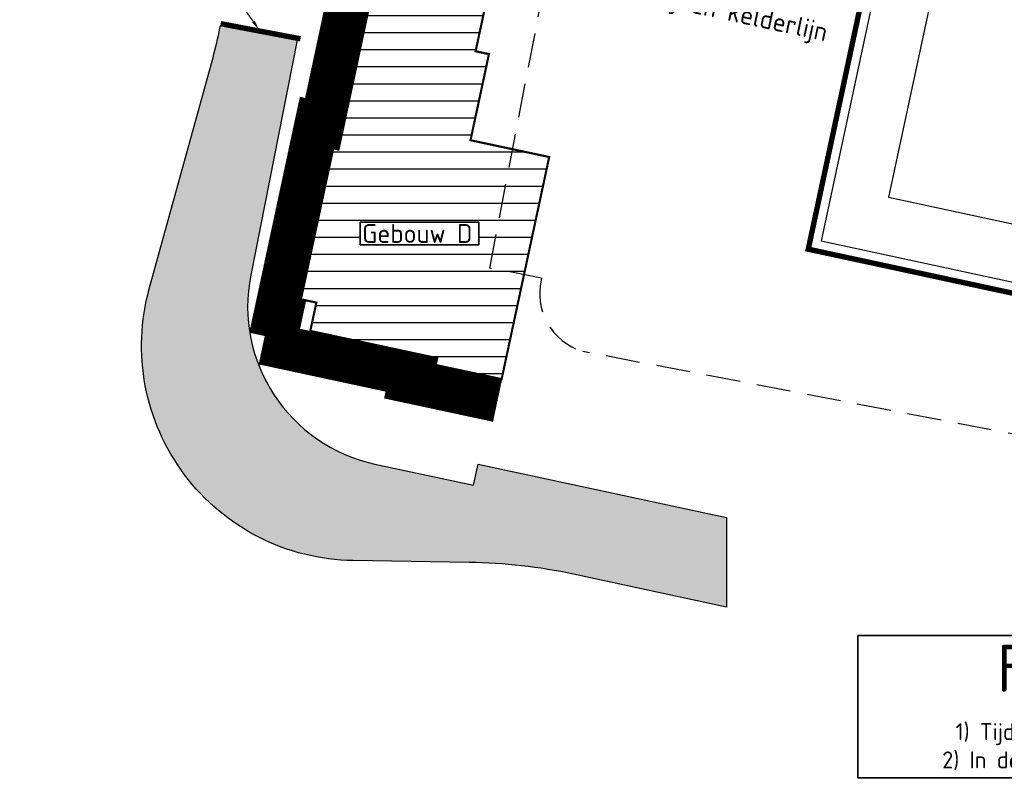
# Model space of a CAD drawing. Header units: metres. Extents: x 147454 to 148962, y 409264 to 410698.
# Tile 2 of 36: x 147454 to 147545, y 410509 to 410579. Entities that reach past the tile are written whole.
import ezdxf
from ezdxf import colors
from ezdxf.entities.mleader import LeaderData, LeaderLine
from ezdxf.enums import TextEntityAlignment as Align
from ezdxf.math import Vec2, Vec3

# ---------------------------------------------------------------- set-up
doc = ezdxf.new("R2010")
doc.units = ezdxf.units.M
doc.linetypes.add('DASHED', pattern=[0.75, 0.5, -0.25])
doc.linetypes.add('HIDDEN', pattern=[9.525, 6.35, -3.175])
doc.layers.get('0').update_dxf_attribs({"color": 151})
doc.layers.get('Defpoints').update_dxf_attribs({"color": 171})
for name, color, linetype, lineweight in [('B-WE-OG-BEBOUWING_STRAATNAAM-T35', 50, 'Continuous', 35), ('X-XX-AL-T18', 10, 'Continuous', 18), ('X-XX-AL-T35', 50, 'Continuous', 35)]:
    doc.layers.add(name, color=color, linetype=linetype, lineweight=lineweight)
for name, color, linetype in [('hulplijn', 7, 'Continuous'), ('N-WE-GK-BOUWKUIP-G', 7, 'Continuous'), ('T-WE-OG-TERREIN_BOUW-G', 7, 'Continuous'), ('T-WE-VH-VERHARDING-O', 252, 'Continuous')]:
    doc.layers.add(name, color=color, linetype=linetype)
doc.layers.add('Iv-a-hulp', color=161, linetype='Continuous', plot=False)
doc.layers.add('T-WE-VH-FASE-1B', color=7, linetype='Continuous', true_color=0x007f00)
doc.styles.add('NLCS-ISO-M500-T18', font='NLCS-ISO.TTF', dxfattribs={"height": 0.9})
doc.styles.add('NLCS-ISO-M500-T35', font='NLCS-ISO.TTF', dxfattribs={"height": 1.75})

# ---------------------------------------------------------------- blocks, each defined once
blk = doc.blocks.new('Fase 1 - Gebouw A + B')
at = {"layer": 'T-WE-VH-FASE-1B', "linetype": 'ByBlock', "transparency": 33554623}
h = blk.add_hatch(dxfattribs=at)
h.set_pattern_fill('LINE', color=256, scale=0.5)
h.set_pattern_definition([(0, (1400, 0), (0, 1.5875), [])])
h.paths.add_polyline_path([(148883.254, 410567.407), (148882.765, 410567.512), (148879.755, 410553.471), (148881.193, 410553.163), (148880.626, 410550.523), (148892.438, 410547.991), (148892.302, 410547.355), (148898.437, 410546.04), (148902.868, 410566.712), (148895.54, 410568.276), (148896.175, 410571.232), (148896.824, 410574.265), (148897.259, 410576.294), (148896.016, 410576.56), (148903.369, 410610.856), (148912.325, 410608.936), (148911.883, 410606.873), (148919.285, 410605.286), (148919.727, 410607.349), (148926.425, 410605.914), (148923.28, 410591.246), (148933.606, 410589.033), (148938.469, 410611.717), (148894.762, 410621.087)])
at = {"layer": 'T-WE-VH-VERHARDING-O', "true_color": 0x636466, "transparency": 33554559}
h = blk.add_hatch(color=251, dxfattribs=at)
h.dxf.hatch_style = 1
edge = h.paths.add_edge_path()
edge.add_line((148879.419, 410577.592), (148875.085, 410555.719))
edge.add_arc((148889.798, 410552.803), 15, 168.78942, 257.88131)
edge.add_line((148886.649, 410538.137), (148895.824, 410536.167))
edge.add_line((148895.824, 410536.167), (148896.243, 410538.121))
edge.add_line((148896.243, 410538.121), (148919.368, 410533.156))
edge.add_line((148919.368, 410533.156), (148919.368, 410524.808))
edge.add_line((148919.368, 410524.808), (148905.143, 410527.877))
edge.add_arc((148894.656, 410478.989), 50, 77.89209, 89.14348)
edge.add_line((148895.403, 410528.984), (148884.62, 410529.145))
edge.add_arc((148884.919, 410549.143), 20, 164.5838, 269.14348, ccw=False)
edge.add_line((148865.639, 410554.459), (148871.571, 410575.972))
edge.add_arc((148837.83, 410585.276), 35, 344.5838, 349.16442)
edge.add_line((148872.206, 410578.696), (148872.257, 410578.966))
edge.add_line((148872.257, 410578.966), (148879.419, 410577.592))
at = {"color": 1, "linetype": 'HIDDEN', "ltscale": 0.5}
blk.add_lwpolyline([(149018.674, 410582.64), (149080.489, 410570.181), (149077.124, 410554.126), (149065.106, 410544.503), (149047.409, 410529.891, -0.134397), (149043.191, 410528.026), (149037.476, 410529.062, -0.458752), (149031.188, 410524.603), (149009.503, 410528.762), (148905.993, 410548.616, -0.402454), (148902.164, 410555.448), (148897.335, 410556.38), (148907.283, 410607.936), (148918.602, 410605.768), (148922.139, 410626.034), (148931.759, 410623.926), (148928.33, 410603.913), (148936.466, 410602.373), (148926.944, 410558.143), (149009.474, 410540.377)], format="xyb", close=True, dxfattribs=at)
at = {"layer": 'Defpoints'}
blk.add_lwpolyline([(148879.419, 410577.592), (148875.085, 410555.719, 0.409579), (148886.649, 410538.137), (148895.824, 410536.167), (148896.243, 410538.121), (148919.368, 410533.156), (148919.368, 410524.808), (148905.143, 410527.877, 0.049133), (148895.403, 410528.984), (148884.62, 410529.145, -0.490759), (148865.639, 410554.459), (148871.571, 410575.972, 0.019989), (148872.206, 410578.696), (148872.257, 410578.966)], format="xyb", close=True, dxfattribs=at)
at = {"layer": 'hulplijn', "color": 6}
for points in [[(148940.904, 410618.305), (148928.169, 410558.902), (149008.706, 410541.565), (149021.448, 410600.999)], [(148944.975, 410612.009), (148934.461, 410562.969), (149004.636, 410547.863), (149015.155, 410596.93)]]:
    blk.add_lwpolyline(points, close=True, dxfattribs=at)
at = {"layer": 'Iv-a-hulp', "const_width": 0.5}
blk.add_lwpolyline([(148940.136, 410619.492), (148926.982, 410558.135), (149009.474, 410540.377), (149022.635, 410601.767)], close=True, dxfattribs=at)
at = {"layer": 'N-WE-GK-BOUWKUIP-G', "const_width": 0.1}
blk.add_lwpolyline([(148960.201, 410639.219), (148939.309, 410659.582), (148938.403, 410658.653), (148935.157, 410661.818), (148933.991, 410660.621), (148933.008, 410661.58), (148914.292, 410642.382), (148909.908, 410621.931), (148891.689, 410625.837), (148880.181, 410572.157), (148879.692, 410572.261), (148875.005, 410550.398), (148876.443, 410550.09)], dxfattribs=at)
at = {"layer": 'T-WE-OG-TERREIN_BOUW-G', "color": 30, "true_color": 0xf26722, "transparency": 33554495, "const_width": 4}
blk.add_lwpolyline([(148934.44, 410660.184), (148916.127, 410641.399), (148911.444, 410619.556), (148893.226, 410623.462), (148881.718, 410569.782), (148881.229, 410569.887), (148877.38, 410551.935), (148879.825, 410551.411)], dxfattribs=at)
at = {"layer": 'T-WE-OG-TERREIN_BOUW-G', "color": 30, "true_color": 0xf26722, "const_width": 4}
blk.add_lwpolyline([(148898.018, 410544.084), (148889.927, 410545.819), (148890.063, 410546.454), (148876.296, 410549.406)], dxfattribs=at)
at = {"layer": 'T-WE-OG-TERREIN_BOUW-G'}
blk.add_lwpolyline([(148898.437, 410546.04, 0.1, 0.1, 0), (148897.599, 410542.129, 0.1, 0.1, 0), (148887.552, 410544.282, 0.1, 0.1, 0), (148887.688, 410544.918, 0.1, 0.1, 0), (148875.877, 410547.45, 0.1, 0.1, 0), (148876.443, 410550.09, 0, 0, 0)], format="xyseb", dxfattribs=at)
at = {"layer": 'T-WE-VH-FASE-1B', "linetype": 'ByBlock', "transparency": 33554623, "const_width": 0.2}
blk.add_lwpolyline([(148883.254, 410567.407), (148882.765, 410567.512), (148879.755, 410553.471), (148881.193, 410553.163), (148880.626, 410550.523), (148892.438, 410547.991), (148892.302, 410547.355), (148898.437, 410546.04), (148902.868, 410566.712), (148895.54, 410568.276), (148896.175, 410571.232), (148896.824, 410574.265), (148897.259, 410576.294), (148896.016, 410576.56), (148903.369, 410610.856), (148912.325, 410608.936), (148911.883, 410606.873), (148919.285, 410605.286), (148919.727, 410607.349), (148926.425, 410605.914), (148923.28, 410591.246), (148933.606, 410589.033), (148938.469, 410611.717), (148894.762, 410621.087)], close=True, dxfattribs=at)
at = {"color": 1, "linetype": 'HIDDEN', "ltscale": 0.5, "style": 'NLCS-ISO-M500-T35'}
blk.add_text('Contour lijnen kelderlijn', height=1.75, rotation=347.89938, dxfattribs=at).set_placement((148916.645, 410580.918), align=Align.MIDDLE_CENTER)
at = {"layer": 'X-XX-AL-T35', "insert": (148974.568, 410515.318), "char_height": 1.75, "attachment_point": 5, "style": 'NLCS-ISO-M500-T35', "bg_fill": 19, "box_fill_scale": 1.5, "bg_fill_color": 256, "bg_fill_transparency": 0}
blk.add_mtext_dynamic_manual_height_columns('{\\H2.5x;Fase 1B - gebouw A+B}\\P{\\H0.9x;1) Tijdens bouw van A+B wordt gebruik gemaakt van de parkeergarage.\\P2) In deze fase is de H. Dunantstraat afgesloten voor doorgaand verkeer}', width=84.22199, gutter_width=2.5, heights=[0], dxfattribs=at)

msp = doc.modelspace()

# ---------------------------------------------------------------- block references
at = {"layer": 'T-WE-VH-FASE-1B'}
msp.add_blockref('Fase 1 - Gebouw A + B', (-1400, 0), dxfattribs=at)

# ---------------------------------------------------------------- next in the draw order: linework, layer by layer
msp.add_lwpolyline([(147479.419, 410577.592), (147479.42, 410577.591)])
at = {"layer": 'T-WE-OG-TERREIN_BOUW-G', "color": 242, "linetype": 'DASHED', "true_color": 0xcd2027, "const_width": 0.5}
msp.add_lwpolyline([(147472.288, 410579.124), (147479.716, 410577.715)], dxfattribs=at)

# ---------------------------------------------------------------- next in the draw order: texts
at = {"layer": 'B-WE-OG-BEBOUWING_STRAATNAAM-T35', "insert": (147485.452, 410560.469), "char_height": 1.75, "attachment_point": 1, "style": 'NLCS-ISO-M500-T35', "bg_fill": 19, "box_fill_scale": 1.1, "bg_fill_color": 256, "bg_fill_transparency": 0}
msp.add_mtext_dynamic_manual_height_columns('Gebouw D', width=10.69303, gutter_width=8.75, heights=[0], dxfattribs=at)

# ---------------------------------------------------------------- next in the draw order: leaders
at = {"layer": 'X-XX-AL-T18'}
ml = msp.add_multileader_mtext('Standard', dxfattribs=at)
ml.set_content('Afzetting bouwterrein\\P{\\Lgeen} doorgaand verkeer', color=256, style='NLCS-ISO-M500-T18')
ml.set_leader_properties(color=256, linetype='ByLayer', lineweight=-1)
ml.build(insert=Vec2(0, 0))
ml.multileader.update_dxf_attribs({"has_text_frame": 1, "text_left_attachment_type": 5, "text_right_attachment_type": 5, "dogleg_length": 0.9, "arrow_head_size": 0.9})
ctx = ml.context
ctx.base_point, ctx.char_height, ctx.arrow_head_size, ctx.landing_gap_size, ctx.plane_origin = Vec3(147454.009, 410588.135), 0.9, 0.9, 0.45, Vec3(147476.357, 410586.39)
ctx.left_attachment, ctx.right_attachment = 5, 5
notes = []
notes.append((ctx, [(0, (1, 1, 0), (147469.039, 410588.135), (-1, 0), 0.9, [(0, [(147475.851, 410578.578)], 0, [])])]))
ctx.mtext.insert, ctx.mtext.flow_direction = Vec3(147454.459, 410590.805), 5
ctx.mtext.has_bg_fill, ctx.mtext.bg_color, ctx.mtext.bg_scale_factor, ctx.mtext.bg_transparency, ctx.mtext.use_window_bg_color = 1, -1027028792, 1.5, 0, 1
for ctx, leaders in notes:
    for number, flags, end, landing, length, lines in leaders:
        leader = LeaderData()
        leader.index, (leader.has_last_leader_line, leader.has_dogleg_vector, leader.attachment_direction) = number, flags
        leader.last_leader_point, leader.dogleg_vector, leader.dogleg_length = Vec3(end), Vec3(landing), length
        for number, points, colour, breaks in lines:
            line = LeaderLine()
            line.index, line.vertices, line.color, line.breaks = number, Vec3.list(points), colors.encode_raw_color(colour), breaks
            leader.lines.append(line)
        ctx.leaders.append(leader)

doc.saveas('drawing.dxf')
